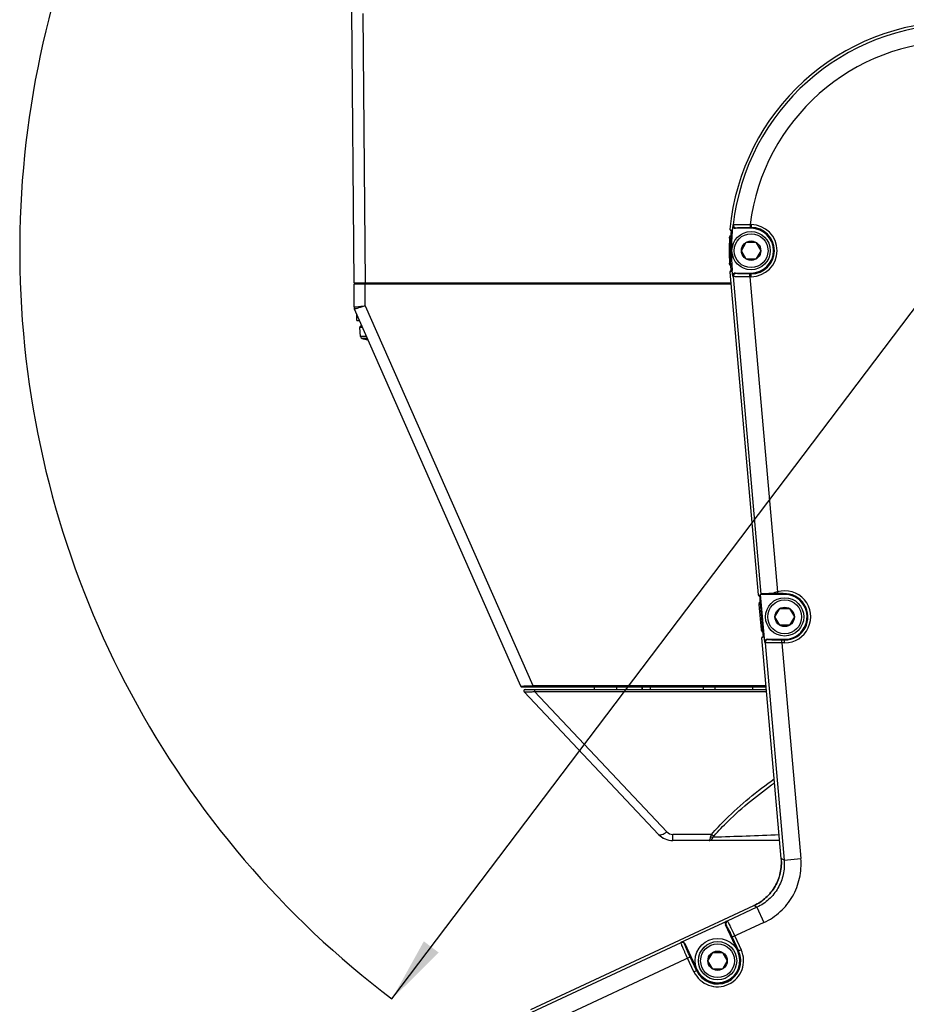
# Paper-space layout 'DRW0010_1_1' of a CAD drawing. Header units: millimetres. Extents: x 0 to 420, y 0 to 297.
# Tile 90 of 108: x 249 to 296, y 185 to 237. Entities that reach past the tile are written whole.
import ezdxf

# ---------------------------------------------------------------- set-up
doc = ezdxf.new("R2010")
doc.units = ezdxf.units.MM
doc.header["$LTSCALE"] = 23.1
doc.layers.get('0').update_dxf_attribs({"linetype": 'CONTINUOUS'})
for name, color, linetype in [('02___PRT_ALL_AXES', 7, 'CONTINUOUS'), ('03___PRT_ALL_CURVES', 7, 'CONTINUOUS'), ('DIM_PILOTEES', 7, 'CONTINUOUS')]:
    doc.layers.add(name, color=color, linetype=linetype)
doc.styles.get("Standard").update_dxf_attribs({"font": 'txt', "width": 0.7})
doc.styles.add('TEXTSTYLE_4', font='txt')
doc.dimstyles.new('DIMSTYLE_5', dxfattribs={"dimtxt": 2.5, "dimasz": 3.5, "dimexe": 2, "dimexo": 0, "dimtad": 1, "dimdsep": 46, "dimtxsty": 'Standard', "dimblk": '_FILLED', "dimblk1": '_FILLED', "dimblk2": '_FILLED', "dimcen": 0.09, "dimazin": 2, "dimtp": 0.3, "dimtm": 0.3, "dimtfac": 1, "dimtmove": 0, "dimatfit": 2, "dimldrblk": '_FILLED', "dimfxl": 0, "dimtolj": 1, "dimarcsym": 0})

# ---------------------------------------------------------------- blocks, each defined once
blk = doc.blocks.new('_FILLED')
at = {"color": 0, "linetype": 'ByBlock'}
blk.add_solid([(0, 0), (-1, 0.143), (-1, -0.143)], dxfattribs=at)
blk = doc.blocks.new('*D12')
at = {"layer": 'DIM_PILOTEES', "color": 2, "linetype": 'Continuous'}
for p, q in [((299.025, 224.984), (341.888, 281.649)), ((329.397, 265.136), (299.025, 224.984)), ((268.653, 184.832), (299.025, 224.984))]:
    blk.add_line(p, q, dxfattribs=at)
at = {"layer": 'DIM_PILOTEES', "color": 2, "linetype": 'Continuous', "xscale": 3.5, "yscale": 3.5, "zscale": 3.5}
for p, rotation in [((329.397, 265.136), 52.894858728), ((268.653, 184.832), 232.894858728)]:
    blk.add_blockref('_FILLED', p, dxfattribs=dict(at, rotation=rotation))
at = {"layer": 'DIM_PILOTEES', "color": 2, "linetype": 'Continuous', "insert": (332.106, 273.897), "char_height": 2.5, "width": 18.125, "attachment_point": 1, "rotation": 52.8949, "line_spacing_factor": 0.9, "style": 'TEXTSTYLE_4'}
blk.add_mtext('{\\ftxt;\\W0.0001;\\H0.0001;\\~}{\\ftxt;\\W1.3333333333;\\H2.5; }{\\ftxt;\\W0.0001;\\H0.0001;\\~}{\\ftxt;\\W0.0001;\\H0.0001;\\~}{\\ftxt;\\W3.5;\\H2.5; }{\\ftxt;\\W0.0001;\\H0.0001;\\~}', dxfattribs=at)

psp = doc.layouts.new('DRW0010_1_1')

# ---------------------------------------------------------------- linework, layer by layer
at = {"color": 7, "linetype": 'Continuous'}
for p, q in [((266.6322, 223.2437), (266.5045, 237.8746)), ((267.2321, 223.243), (267.1059, 237.7051)), ((286.788, 226.1301), (286.8395, 226.1063)), ((286.9435, 226.3507), (286.9624, 226.3728)), ((287.0924, 226.1839), (287.1114, 226.2057)), ((287.925, 226.1839), (287.0924, 226.1839)), ((287.8696, 226.3812), (287.8696, 226.2313)), ((287.8696, 226.3812), (287.925, 226.3812)), ((287.8696, 226.2313), (287.925, 226.2313)), ((287.925, 226.3812), (287.925, 226.1839)), ((286.8177, 225.627), (286.7683, 225.6491)), ((286.8226, 226.0701), (286.8475, 226.0586)), ((286.8395, 226.1063), (286.8508, 226.1011)), ((287.4054, 224.9839), (287.6652, 225.4339)), ((287.6652, 225.4339), (288.1848, 225.4339)), ((288.1848, 225.4339), (288.4447, 224.984)), ((287.6652, 224.5339), (287.4054, 224.9839)), ((288.4447, 224.984), (288.1849, 224.5339)), ((286.7684, 224.3172), (286.8174, 224.3388)), ((288.1849, 224.5339), (287.6652, 224.5339)), ((286.851, 223.8638), (286.7881, 223.8355)), ((286.7881, 223.8355), (288.304, 206.5139)), ((286.8473, 223.9063), (286.8232, 223.8954)), ((286.9127, 223.9242), (286.8462, 223.9184)), ((286.851, 223.8638), (286.8462, 223.9184)), ((286.9393, 223.6209), (286.9127, 223.9242)), ((286.9576, 223.5991), (286.9393, 223.6209)), ((286.9576, 223.5991), (288.4493, 206.5544)), ((287.107, 223.7621), (287.0886, 223.7839)), ((287.0886, 223.7839), (287.9251, 223.7839)), ((287.8618, 223.5867), (287.8618, 223.7366)), ((287.9251, 223.7366), (287.8618, 223.7366)), ((287.8618, 223.5867), (289.3416, 206.6785)), ((287.9251, 223.5867), (287.8618, 223.5867)), ((287.9251, 223.5867), (287.9251, 223.7839)), ((266.6249, 221.969), (266.6249, 223.1843)), ((286.8451, 223.1843), (266.6249, 223.1843)), ((266.9366, 223.2429), (266.8632, 223.2429)), ((267.0122, 223.2429), (266.9366, 223.2429)), ((267.1619, 223.2429), (267.0122, 223.2429)), ((267.2321, 223.243), (267.1619, 223.2429)), ((267.2249, 222.027), (267.2249, 223.1843)), ((267.2321, 223.1843), (267.2321, 223.243)), ((286.8399, 223.243), (267.2321, 223.243)), ((267.2249, 222.027), (276.2065, 201.6437)), ((275.5635, 201.6201), (266.6503, 221.8481)), ((266.7728, 221.2343), (266.7728, 221.5343)), ((266.7728, 221.5343), (266.7741, 221.5343)), ((266.7734, 221.2343), (266.7734, 221.5343)), ((266.7741, 221.2343), (266.7741, 221.5343)), ((266.7748, 221.2343), (266.7748, 221.5343)), ((266.7748, 221.2343), (266.9208, 221.2343)), ((266.9715, 220.3774), (266.9285, 220.869)), ((267.0817, 220.869), (266.9285, 220.869)), ((266.9722, 220.3774), (266.9291, 220.869)), ((266.9728, 220.3774), (266.9298, 220.869)), ((266.9735, 220.3774), (266.9305, 220.869)), ((267.053, 220.9343), (266.9903, 220.9343)), ((267.2984, 220.3774), (266.9715, 220.3774)), ((267.3449, 220.2717), (267.0606, 220.2717)), ((267.2387, 220.2299), (267.2387, 220.23)), ((267.2387, 220.2299), (267.2387, 220.23)), ((267.2387, 220.2299), (267.2409, 220.2295)), ((267.2394, 220.2299), (267.2394, 220.23)), ((267.2394, 220.2299), (267.2394, 220.23)), ((267.2394, 220.2299), (267.2416, 220.2295)), ((267.2401, 220.2299), (267.2401, 220.23)), ((267.2401, 220.2299), (267.2401, 220.23)), ((267.2401, 220.2299), (267.2423, 220.2295)), ((267.2407, 220.2299), (267.2409, 220.2317)), ((267.2407, 220.2299), (267.2409, 220.2317)), ((267.2416, 220.2295), (267.2478, 220.2294)), ((267.2459, 220.2313), (267.2463, 220.2312)), ((267.2469, 220.2293), (267.2472, 220.2294)), ((267.2471, 220.2313), (267.2472, 220.2313)), ((267.2472, 220.2313), (267.2477, 220.2312)), ((267.2477, 220.2312), (267.2483, 220.2312)), ((267.2483, 220.2312), (267.2493, 220.2311)), ((267.2493, 220.2311), (267.2505, 220.2309)), ((267.2505, 220.2309), (267.2547, 220.2303)), ((267.2533, 220.2302), (267.2604, 220.2291)), ((267.254, 220.2302), (267.2611, 220.2291)), ((267.2544, 220.2303), (267.2567, 220.2299)), ((267.2547, 220.2303), (267.2558, 220.2302)), ((267.2551, 220.2302), (267.2594, 220.2295)), ((267.2554, 220.2302), (267.2596, 220.2296)), ((267.2578, 220.2298), (267.2624, 220.2291)), ((267.2589, 220.2296), (267.2643, 220.2287)), ((267.2599, 220.2292), (267.2657, 220.2282)), ((267.2606, 220.2292), (267.2664, 220.2282)), ((267.2619, 220.2292), (267.2677, 220.2282)), ((267.2638, 220.2288), (267.2699, 220.2278)), ((267.2651, 220.2283), (267.2716, 220.2272)), ((267.2658, 220.2283), (267.2723, 220.2272)), ((267.2671, 220.2283), (267.2737, 220.2272)), ((267.2693, 220.2279), (267.2762, 220.2267)), ((267.2709, 220.2274), (267.2781, 220.2261)), ((267.2716, 220.2274), (267.2788, 220.2261)), ((267.273, 220.2274), (267.2802, 220.2261)), ((267.2754, 220.2268), (267.2829, 220.2255)), ((267.2773, 220.2262), (267.2851, 220.2248)), ((267.278, 220.2262), (267.2858, 220.2248)), ((267.2794, 220.2262), (267.2872, 220.2248)), ((267.2821, 220.2256), (267.293, 220.2236)), ((267.2843, 220.225), (267.2926, 220.2235)), ((267.285, 220.225), (267.2932, 220.2235)), ((267.2863, 220.225), (267.2975, 220.2229)), ((267.2902, 220.2242), (267.3017, 220.222)), ((267.2916, 220.2236), (267.3025, 220.2216)), ((267.2923, 220.2236), (267.3031, 220.2216)), ((267.2946, 220.2235), (267.3045, 220.2216)), ((267.3007, 220.2222), (267.3038, 220.2216)), ((267.302, 220.2217), (267.3045, 220.2212)), ((267.3025, 220.2216), (267.3397, 220.2147)), ((267.3025, 220.2216), (267.3025, 220.2216)), ((267.3027, 220.2217), (267.3045, 220.2214)), ((267.3031, 220.2216), (267.3404, 220.2147)), ((267.3032, 220.2216), (267.3032, 220.2216)), ((267.3038, 220.2216), (267.3411, 220.2147)), ((267.3039, 220.2216), (267.3038, 220.2216)), ((267.3045, 220.2216), (267.3418, 220.2147)), ((267.3046, 220.2216), (267.3045, 220.2216)), ((267.3391, 220.2148), (267.3708, 220.2094)), ((267.3397, 220.2148), (267.3716, 220.2094)), ((267.3404, 220.2148), (267.3724, 220.2094)), ((267.3411, 220.2148), (267.3723, 220.2095)), ((289.3686, 206.5838), (289.3416, 206.6785)), ((289.6492, 206.58), (289.6507, 206.5327)), ((288.304, 206.5139), (288.3709, 206.4968)), ((288.3489, 206.4609), (288.3746, 206.4544)), ((288.3709, 206.4968), (288.5683, 204.2412)), ((288.4493, 206.5544), (288.4348, 206.5326)), ((289.6507, 206.5327), (288.4348, 206.5326)), ((288.6591, 203.9699), (288.4348, 206.5326)), ((288.4824, 204.6567), (288.3652, 205.9959)), ((288.4159, 205.9829), (288.3652, 205.9959)), ((289.206, 205.334), (289.4658, 205.784)), ((289.4658, 205.784), (289.9854, 205.784)), ((289.9854, 205.784), (290.2452, 205.334)), ((289.4658, 204.884), (289.206, 205.334)), ((290.2452, 205.334), (289.9854, 204.884)), ((288.4824, 204.6567), (288.5301, 204.6775)), ((289.9854, 204.884), (289.4658, 204.884)), ((288.5683, 204.2412), (288.5053, 204.2137)), ((289.5416, 192.3733), (288.5053, 204.2137)), ((288.5646, 204.2842), (288.5411, 204.2739)), ((288.6774, 203.9481), (288.6591, 203.9699)), ((288.6774, 203.9481), (289.6983, 192.2828)), ((288.8084, 204.1329), (289.7256, 204.133)), ((288.8268, 204.1111), (288.8084, 204.1329)), ((289.5816, 203.9357), (289.5816, 204.0856)), ((289.7256, 204.0856), (289.5816, 204.0856)), ((289.5816, 203.9357), (290.5946, 192.3612)), ((289.7256, 203.9357), (289.5816, 203.9357)), ((289.7256, 203.9357), (289.7256, 204.133)), ((275.5635, 201.6201), (275.696, 201.6248)), ((275.5792, 201.5843), (288.7354, 201.5843)), ((275.6183, 201.5843), (275.6184, 201.5843)), ((275.696, 201.6248), (276.0321, 201.6372)), ((282.964, 193.6633), (275.7443, 201.3078)), ((275.7967, 201.4343), (288.7486, 201.4343)), ((275.7967, 201.4343), (275.7989, 201.4343)), ((275.8174, 201.6293), (276.0321, 201.6372)), ((276.0321, 201.6372), (276.2065, 201.6437)), ((276.2065, 201.6437), (276.2065, 201.5843)), ((276.2065, 201.6437), (288.7302, 201.6437)), ((276.2947, 201.4343), (276.2947, 201.325)), ((283.4002, 193.8014), (276.2947, 201.325)), ((276.2947, 201.325), (288.7581, 201.325)), ((279.5229, 201.4343), (279.5229, 201.5843)), ((279.5238, 201.4343), (279.5238, 201.5843)), ((279.5247, 201.4343), (279.5247, 201.5843)), ((280.7247, 201.4343), (280.7247, 201.5843)), ((282.0729, 201.5843), (282.0729, 201.4343)), ((282.0747, 201.4343), (282.0747, 201.5843)), ((285.3744, 201.4343), (285.3745, 201.5843)), ((285.9746, 201.5843), (285.9746, 201.4343)), ((287.9996, 201.5843), (287.9996, 201.4343)), ((283.7274, 193.3343), (283.7274, 193.6604)), ((285.7985, 193.6604), (283.7274, 193.6604)), ((289.4574, 193.3343), (283.7274, 193.3343)), ((287.4516, 193.3343), (287.4514, 193.3343)), ((287.5254, 193.3343), (287.5252, 193.3343)), ((288.0618, 193.3343), (288.0622, 193.3343)), ((288.1374, 193.3343), (288.1378, 193.3343)), ((288.138, 193.3343), (288.1384, 193.3343)), ((289.6983, 192.2828), (289.5416, 192.3733)), ((289.6983, 192.2828), (290.5946, 192.3612)), ((276.1091, 184.2584), (288.0795, 189.8408)), ((288.2363, 189.7503), (286.6483, 189.0097)), ((288.2363, 189.7503), (288.0795, 189.8408)), ((288.2363, 189.7503), (288.6165, 188.9349)), ((284.1748, 187.8742), (286.6217, 189.0153)), ((286.5491, 188.8161), (286.5758, 188.8105)), ((287.2137, 187.3911), (286.5491, 188.8161)), ((286.6217, 189.0153), (286.6483, 189.0097)), ((288.6165, 188.9349), (286.9158, 188.1418)), ((286.9158, 188.1418), (287.2566, 187.4111)), ((287.0517, 188.2051), (287.3924, 187.4744)), ((284.1619, 187.8502), (276.1419, 184.1102)), ((284.1619, 187.8502), (284.1748, 187.8742)), ((284.3612, 187.7777), (284.374, 187.8017)), ((284.374, 187.8017), (285.0386, 186.3767)), ((276.5222, 183.2948), (284.6549, 187.0874)), ((284.9957, 186.3567), (284.6549, 187.0874)), ((285.6065, 186.8839), (285.8663, 187.3339)), ((285.8663, 187.3339), (286.3859, 187.3339)), ((286.3859, 187.3339), (286.6457, 186.8839)), ((287.3924, 187.4744), (287.2137, 187.3911)), ((284.8598, 186.2934), (284.5191, 187.0241)), ((285.8663, 186.4339), (285.6065, 186.8839)), ((286.6457, 186.8839), (286.3859, 186.4339)), ((284.8598, 186.2934), (285.0386, 186.3767)), ((286.3859, 186.4339), (285.8663, 186.4339))]:
    psp.add_line(p, q, dxfattribs=at)
at = {"color": 3, "linetype": 'Continuous'}
psp.add_line((282.5247, 201.4343), (282.5247, 201.5843), dxfattribs=at)
at = {"color": 7, "linetype": 'Continuous'}
for points in [[(267.2407, 220.2299), (267.243, 220.2295), (267.249, 220.2293), (267.2547, 220.2303)], [(267.2409, 220.2295), (267.2483, 220.2293), (267.2484, 220.2294)], [(275.5635, 201.6201), (275.5684, 201.6203), (275.5836, 201.6207), (275.6097, 201.6216), (275.6469, 201.623), (275.696, 201.6246)], [(275.696, 201.6246), (275.7544, 201.6269), (275.8174, 201.6293)], [(276.0321, 201.6372), (276.1163, 201.6405), (276.2065, 201.6437)]]:
    psp.add_lwpolyline(points, dxfattribs=at)
for centre, radius in [((287.925, 224.9839), 1.0275), ((287.925, 224.9839), 0.9075), ((287.925, 224.9839), 0.5196), ((289.7256, 205.334), 1.0275), ((289.7256, 205.334), 0.9075), ((289.7256, 205.334), 0.5196), ((286.1261, 186.8839), 1.0275), ((286.1261, 186.8839), 0.9075), ((286.1261, 186.8839), 0.5196)]:
    psp.add_circle(centre, radius, dxfattribs=at)
for centre, radius, start, end in [((299.025, 224.9843), 12.2905, 5.35288, 174.65037), ((299.025, 224.9843), 12.1423, 6.56973, 173.43353), ((299.025, 224.9843), 11.2426, 7.14084, 172.86241), ((299.025, 224.9843), 12.1586, 173.54707, 185.00163), ((287.0924, 226.3338), 0.1499, 173.52388, 270.00771), ((287.1116, 226.3558), 0.1501, 173.4951, 269.93549), ((287.925, 224.9839), 1.3972, 270.00163, 90.00163), ((287.925, 224.9839), 1.2473, 270.00163, 90.00163), ((287.925, 224.9839), 1.2, 270.00163, 90.00163), ((299.025, 224.9843), 12.2748, 176.89507, 183.11526), ((299.025, 224.9843), 12.2254, 174.75841, 185.00163), ((287.1071, 223.612), 0.1501, 90.04613, 184.94313), ((266.9227, 221.969), 0.3, 179.99956, 203.78044), ((266.9249, 221.969), 0.3, 179.99956, 203.78066), ((266.9882, 220.8743), 0.06, 99.49993, 185), ((266.9889, 220.8743), 0.06, 99.49993, 185), ((266.9896, 220.8743), 0.06, 90, 185), ((266.9903, 220.8743), 0.06, 90, 185), ((267.091, 220.3878), 0.12, 185, 255.32287), ((267.0917, 220.3878), 0.12, 185, 255.32287), ((267.0924, 220.3878), 0.12, 185, 255.32287), ((267.0931, 220.3878), 0.12, 185, 255.32287), ((267.9728, 223.7543), 3.6, 255.32287, 258.23433), ((267.9734, 223.7543), 3.6, 255.32287, 258.23433), ((267.9741, 223.7543), 3.6, 255.32287, 258.23433), ((267.9748, 223.7543), 3.6, 255.32287, 258.23433), ((267.2471, 220.2613), 0.0302, 258.28659, 271.3597), ((267.1678, 219.6668), 0.5699, 81.19278, 81.31555), ((267.1584, 219.6009), 0.6366, 80.8829, 81.34215), ((267.1606, 219.6106), 0.6268, 80.88029, 81.38035), ((267.1512, 219.56), 0.678, 80.89122, 81.18774), ((266.9619, 218.4542), 1.7999, 79.21478, 79.458), ((266.9626, 218.4542), 1.7999, 79.21478, 79.458), ((266.9633, 218.4542), 1.7999, 79.21478, 79.458), ((266.9889, 218.5959), 1.6557, 79.09914, 79.21421), ((266.9896, 218.5959), 1.6557, 79.09914, 79.21421), ((266.9903, 218.5959), 1.6557, 79.09914, 79.21421), ((267.8057, 222.8294), 2.6557, 259.09733, 260.24859), ((267.8063, 222.8294), 2.6557, 259.09733, 260.24859), ((267.8049, 222.8293), 2.6555, 259.13707, 260.24858), ((267.8042, 222.8292), 2.6554, 259.1516, 260.24858), ((267.796, 222.7814), 2.6069, 260.24934, 260.61271), ((267.7965, 222.7803), 2.6058, 260.24929, 260.63506), ((267.7973, 222.7811), 2.6066, 260.24933, 260.61847), ((267.7981, 222.782), 2.6075, 260.24937, 260.60188), ((289.7857, 204.9111), 1.8223, 104.10565, 113.41192), ((289.233, 191.4809), 15.1034, 89.48559, 90.65021), ((289.7256, 205.334), 1.3983, 270.00163, 105.94133), ((289.7256, 205.334), 1.2483, 270.00163, 93.50821), ((289.7256, 205.334), 1.201, 270.00163, 93.57665), ((288.8269, 203.9611), 0.1501, 90.04613, 184.94313), ((275.6183, 201.6443), 0.06, 203.78, 270), ((275.6184, 201.6443), 0.06, 203.78, 270), ((275.839, 201.7343), 0.3, 203.78, 209.99989), ((275.8393, 201.7343), 0.3, 203.78, 209.99989), ((275.8394, 201.7343), 0.3, 203.78, 209.99989), ((275.8395, 201.7343), 0.3, 203.78, 209.9999), ((275.8397, 201.7343), 0.3, 203.78, 209.99989), ((275.8398, 201.7343), 0.3, 203.78, 210.00002), ((275.8398, 201.7343), 0.3, 203.78, 210), ((275.8399, 201.7343), 0.3, 203.78, 210), ((275.84, 201.7343), 0.3, 203.78, 210), ((275.8401, 201.7343), 0.3, 203.78, 210.00005), ((275.8401, 201.7343), 0.3, 203.78, 210), ((275.8402, 201.7343), 0.3, 203.78, 210.00004), ((275.8403, 201.7343), 0.3, 203.78, 210.00007), ((275.8404, 201.7343), 0.3, 203.78, 210.00002), ((275.8404, 201.7343), 0.3, 203.78, 210.00004), ((275.8406, 201.7343), 0.3, 203.78, 209.99989), ((275.8405, 201.7343), 0.3, 203.78, 209.99989), ((275.8406, 201.7343), 0.3, 203.78, 209.99989), ((275.8407, 201.7343), 0.3, 203.78, 209.99989), ((275.8408, 201.7343), 0.3, 203.78, 210.00004), ((275.8409, 201.7343), 0.3, 203.78, 209.99989), ((275.7967, 201.3593), 0.075, 90, 223.36342), ((275.7989, 201.3593), 0.075, 90.00058, 223.36303), ((275.1405, 221.0303), 19.7391, 272.62289, 273.352), ((283.7254, 194.3843), 1.05, 223.36344, 270.00003), ((283.7274, 194.3843), 1.05, 223.36346, 270.00006), ((283.7274, 194.1104), 0.45, 223.36333, 269.9999), ((260.5413, 953.1621), 760.0623, 271.9115491, 272.1782029), ((286.7118, 188.8738), 0.15, 115.05469, 204.96384), ((284.2252, 187.7142), 0.15, 25.03941, 114.94857), ((286.1261, 186.8839), 1.3972, 205.00163, 25.00163), ((286.1261, 186.8839), 1.2473, 205.00163, 25.00163), ((286.1261, 186.8839), 1.2, 205.00163, 25.00163)]:
    psp.add_arc(centre, radius, start, end, dxfattribs=at)
for centre, major_axis, ratio, start_param, end_param in [((287.0888, 223.6338), (-0.0966, 0.115), 0.9989614, -0.6982769, 0.9587856), ((288.8086, 203.9829), (-0.0966, 0.115), 0.9989614, -0.6982769, 0.9587856), ((286.6852, 188.8794), (0.1469, -0.0309), 0.9990488, 2.2146689, 3.7845517), ((284.238, 187.7382), (0.0708, 0.1324), 0.9990488, -0.6429591, 0.9269237)]:
    psp.add_ellipse(centre, major_axis=major_axis, ratio=ratio, start_param=start_param, end_param=end_param, dxfattribs=at)
for points in [[(286.788, 226.1301), (286.7859, 226.1071), (286.8016, 226.0797), (286.8226, 226.0701)], [(286.7683, 225.6491), (286.7715, 225.7075), (286.7933, 225.7671), (286.8285, 225.8137)], [(286.8292, 224.1519), (286.7937, 224.1986), (286.7716, 224.2586), (286.7684, 224.3172)], [(286.7893, 223.8538), (286.788, 223.8478), (286.7875, 223.8416), (286.7881, 223.8355)], [(286.8232, 223.8954), (286.8069, 223.888), (286.7933, 223.8713), (286.7893, 223.8538)], [(286.8409, 223.9003), (286.8348, 223.8996), (286.8288, 223.8979), (286.8232, 223.8954)], [(288.304, 206.5139), (288.306, 206.4908), (288.3265, 206.4667), (288.3489, 206.4609)], [(288.3652, 205.9959), (288.3602, 206.053), (288.3727, 206.1138), (288.3999, 206.1643)], [(288.5459, 204.4969), (288.5103, 204.5418), (288.4874, 204.5996), (288.4824, 204.6567)], [(288.5053, 204.2137), (288.5033, 204.237), (288.5197, 204.2646), (288.5411, 204.2739)], [(285.7548, 193.5227), (285.8006, 193.5145), (285.8489, 193.5133), (285.8945, 193.5227)], [(285.8945, 193.5227), (285.9034, 193.548), (285.9206, 193.5702), (285.9385, 193.5902)]]:
    psp.add_open_spline(points, degree=3, dxfattribs=at)
for points, knots in [([(286.9624, 226.3728), (286.9678, 226.3781), (286.9973, 226.3763), (287.0485, 226.3837), (287.1347, 226.3841), (287.2458, 226.3866), (287.3808, 226.3868), (287.5911, 226.386), (287.7561, 226.3835), (287.8696, 226.3812)], [0, 0, 0, 0, 0.0248296, 0.0854919, 0.1799313, 0.30464, 0.4548456, 0.6250508, 1, 1, 1, 1]), ([(287.1114, 226.2057), (287.1156, 226.2106), (287.1408, 226.2103), (287.1834, 226.2177), (287.2558, 226.2201), (287.3487, 226.2245), (287.4615, 226.2272), (287.6371, 226.2304), (287.7749, 226.2313), (287.8696, 226.2313)], [0, 0, 0, 0, 0.0252928, 0.086278, 0.1809323, 0.3057152, 0.455838, 0.6258102, 1, 1, 1, 1]), ([(287.8618, 223.5867), (287.7485, 223.5851), (287.5838, 223.5835), (287.374, 223.5837), (287.2394, 223.5844), (287.1288, 223.5874), (287.0429, 223.588), (286.9922, 223.5956), (286.9628, 223.5939), (286.9576, 223.5991)], [0, 0, 0, 0, 0.3755128, 0.5458523, 0.6960598, 0.8206541, 0.9149037, 0.9753522, 1, 1, 1, 1]), ([(287.8618, 223.7366), (287.7673, 223.7366), (287.6299, 223.7374), (287.4548, 223.7406), (287.3425, 223.7434), (287.2502, 223.7477), (287.1782, 223.7501), (287.1361, 223.7575), (287.111, 223.7572), (287.107, 223.7621)], [0, 0, 0, 0, 0.3749437, 0.5450878, 0.6952013, 0.8198214, 0.9142181, 0.9749218, 1, 1, 1, 1]), ([(266.6358, 223.2436), (266.6349, 223.2436), (266.6342, 223.244), (266.6322, 223.2434), (266.6322, 223.2437)], [0, 0, 0, 0, 0.7489351, 1, 1, 1, 1]), ([(266.8632, 223.2429), (266.8344, 223.243), (266.7586, 223.2432), (266.6828, 223.2427), (266.6358, 223.2436)], [0, 0, 0, 0, 0.380609, 1, 1, 1, 1]), ([(266.6249, 221.969), (266.6249, 221.9668), (266.6392, 221.972), (266.6447, 221.9698), (266.6512, 221.9703)], [0, 0, 0, 0, 0.2547184, 1, 1, 1, 1]), ([(267.2249, 222.027), (267.1519, 222.0037), (267.046, 221.9698), (266.911, 221.9272), (266.825, 221.9002), (266.7545, 221.8785), (266.7061, 221.8634), (266.6777, 221.8555), (266.6631, 221.8504), (266.656, 221.8502), (266.6507, 221.8472), (266.6503, 221.8481)], [0, 0, 0, 0, 0.3817271, 0.5543595, 0.7058864, 0.8304555, 0.9231992, 0.9564357, 0.9804561, 0.9950096, 1, 1, 1, 1]), ([(266.6512, 221.9703), (266.6791, 221.9724), (266.8705, 221.99), (267.0616, 222.0098), (267.2249, 222.027)], [0, 0, 0, 0, 0.1457606, 1, 1, 1, 1]), ([(267.2606, 220.2295), (267.2579, 220.2299), (267.2531, 220.2306), (267.2474, 220.2314), (267.2441, 220.2318), (267.2424, 220.2319), (267.2416, 220.2319), (267.2409, 220.2319), (267.2409, 220.2317)], [0, 0, 0, 0, 0.4215523, 0.7364262, 0.8494718, 0.9311727, 0.9810485, 1, 1, 1, 1]), ([(267.2912, 220.2237), (267.2882, 220.2243), (267.2774, 220.2263), (267.2665, 220.2282), (267.2586, 220.2295)], [0, 0, 0, 0, 0.274006, 1, 1, 1, 1]), ([(267.2919, 220.2237), (267.2889, 220.2243), (267.2781, 220.2263), (267.2672, 220.2282), (267.2593, 220.2295)], [0, 0, 0, 0, 0.274006, 1, 1, 1, 1]), ([(267.2926, 220.2237), (267.2896, 220.2243), (267.2787, 220.2263), (267.2679, 220.2282), (267.2599, 220.2295)], [0, 0, 0, 0, 0.274006, 1, 1, 1, 1]), ([(267.304, 220.2217), (267.3001, 220.2225), (267.2857, 220.2252), (267.2712, 220.2278), (267.2606, 220.2295)], [0, 0, 0, 0, 0.2722298, 1, 1, 1, 1]), ([(289.0616, 206.5834), (288.9806, 206.5824), (288.8646, 206.5805), (288.719, 206.5762), (288.6298, 206.5729), (288.5581, 206.5685), (288.5028, 206.5655), (288.4712, 206.5594), (288.452, 206.5584), (288.4493, 206.5544)], [0, 0, 0, 0, 0.3961321, 0.5663681, 0.7126037, 0.8313948, 0.9199906, 0.976428, 1, 1, 1, 1]), ([(289.6492, 206.58), (289.6492, 206.5812), (289.643, 206.5793), (289.6357, 206.5814), (289.6204, 206.5806), (289.6036, 206.5812), (289.5801, 206.5814), (289.5505, 206.5819), (289.5024, 206.5824), (289.4418, 206.5831), (289.3931, 206.5835), (289.3686, 206.5838)], [0, 0, 0, 0, 0.0124963, 0.0407147, 0.1016855, 0.1617939, 0.2247197, 0.3516172, 0.4796873, 0.738364, 1, 1, 1, 1]), ([(289.5816, 203.9357), (289.4683, 203.9341), (289.3036, 203.9325), (289.0938, 203.9327), (288.9592, 203.9335), (288.8486, 203.9364), (288.7627, 203.9371), (288.712, 203.9446), (288.6826, 203.9429), (288.6774, 203.9481)], [0, 0, 0, 0, 0.3755128, 0.5458523, 0.6960598, 0.8206541, 0.9149037, 0.9753522, 1, 1, 1, 1]), ([(289.5816, 204.0856), (289.4871, 204.0856), (289.3497, 204.0864), (289.1746, 204.0897), (289.0623, 204.0924), (288.97, 204.0968), (288.898, 204.0991), (288.8559, 204.1065), (288.8308, 204.1063), (288.8268, 204.1111)], [0, 0, 0, 0, 0.3749437, 0.5450878, 0.6952013, 0.8198214, 0.9142181, 0.9749218, 1, 1, 1, 1]), ([(275.7443, 201.3078), (275.7497, 201.3021), (275.7696, 201.3064), (275.7964, 201.3035), (275.8499, 201.3053), (275.9327, 201.3069), (276.0043, 201.3101), (276.0438, 201.3119)], [0, 0, 0, 0, 0.0775765, 0.165297, 0.2846031, 0.6040925, 1, 1, 1, 1]), ([(285.7985, 193.6604), (286.0428, 193.9407), (287.0755, 195.0331), (288.2482, 195.9862), (289.1677, 196.6436)], [0, 0, 0, 0, 0.2475165, 1, 1, 1, 1]), ([(285.9385, 193.5902), (286.1761, 193.8565), (287.1768, 194.8955), (288.3038, 195.8065), (289.1855, 196.4381)], [0, 0, 0, 0, 0.247596, 1, 1, 1, 1]), ([(282.964, 193.6633), (283.0023, 193.6227), (283.1322, 193.6437), (283.2669, 193.7101), (283.3552, 193.7677), (283.4002, 193.8014)], [0, 0, 0, 0, 0.3515866, 0.6454794, 1, 1, 1, 1]), ([(285.6761, 193.3343), (285.6977, 193.3343), (285.7359, 193.4167), (285.7468, 193.4754), (285.7548, 193.5227)], [0, 0, 0, 0, 0.3106699, 1, 1, 1, 1]), ([(285.6761, 193.3343), (285.6966, 193.3343), (285.7968, 193.3566), (285.8607, 193.4514), (285.8945, 193.5227)], [0, 0, 0, 0, 0.206636, 1, 1, 1, 1]), ([(285.7548, 193.5227), (285.7567, 193.5336), (285.7667, 193.5808), (285.7836, 193.6263), (285.7985, 193.6604)], [0, 0, 0, 0, 0.2294893, 1, 1, 1, 1]), ([(285.7985, 193.6604), (285.8106, 193.652), (285.8546, 193.6237), (285.9022, 193.5999), (285.9385, 193.5902)], [0, 0, 0, 0, 0.2825595, 1, 1, 1, 1]), ([(289.54, 192.373), (289.5625, 192.1154), (289.5284, 191.59), (289.2428, 190.8563), (288.7503, 190.242), (288.3123, 189.9497), (288.078, 189.8404)], [0, 0, 0, 0, 0.2500063, 0.4999969, 0.7499877, 1, 1, 1, 1]), ([(288.0795, 189.8408), (288.3138, 189.95), (288.7518, 190.2423), (289.2443, 190.8566), (289.53, 191.5902), (289.5641, 192.1157), (289.5416, 192.3733)], [0, 0, 0, 0, 0.2500064, 0.4999971, 0.7499879, 1, 1, 1, 1]), ([(288.6165, 188.9349), (288.9335, 189.0828), (289.5261, 189.4782), (290.1924, 190.3092), (290.5789, 191.3018), (290.625, 192.0128), (290.5946, 192.3612)], [0, 0, 0, 0, 0.2500096, 0.5000001, 0.7499905, 1, 1, 1, 1]), ([(289.6983, 192.2828), (289.7209, 192.0251), (289.6868, 191.4994), (289.401, 190.7656), (288.9084, 190.1516), (288.4705, 189.8595), (288.2363, 189.7503)], [0, 0, 0, 0, 0.2501368, 0.5001606, 0.7501085, 1, 1, 1, 1]), ([(286.5758, 188.8105), (286.5818, 188.8092), (286.592, 188.7864), (286.6162, 188.7524), (286.6485, 188.6886), (286.6911, 188.6076), (286.7408, 188.5075), (286.8174, 188.3509), (286.876, 188.2271), (286.9158, 188.1418)], [0, 0, 0, 0, 0.0244909, 0.0846027, 0.1785513, 0.3029752, 0.4531934, 0.6237314, 1, 1, 1, 1]), ([(286.6483, 189.0097), (286.6553, 189.0076), (286.6663, 188.9804), (286.695, 188.9389), (286.7327, 188.8623), (286.7833, 188.7646), (286.8424, 188.6444), (286.9337, 188.4561), (287.0039, 188.3076), (287.0517, 188.2051)], [0, 0, 0, 0, 0.0242319, 0.0842672, 0.1782048, 0.3026632, 0.4529449, 0.6235603, 1, 1, 1, 1]), ([(284.5191, 187.0241), (284.4713, 187.1265), (284.4026, 187.2757), (284.3171, 187.4667), (284.2629, 187.5893), (284.2206, 187.6908), (284.1862, 187.7689), (284.1728, 187.8176), (284.1591, 187.8435), (284.1619, 187.8502)], [0, 0, 0, 0, 0.3764398, 0.5470553, 0.697337, 0.8217953, 0.9157329, 0.9757681, 1, 1, 1, 1]), ([(284.6549, 187.0874), (284.6151, 187.1728), (284.558, 187.2972), (284.4872, 187.4566), (284.4425, 187.559), (284.4078, 187.6437), (284.3797, 187.7094), (284.3692, 187.7498), (284.3583, 187.7723), (284.3612, 187.7777)], [0, 0, 0, 0, 0.3762687, 0.5468068, 0.6970249, 0.8214488, 0.9153973, 0.9755091, 1, 1, 1, 1])]:
    psp.add_open_spline(points, degree=3, knots=knots, dxfattribs=at)
at = {"layer": '02___PRT_ALL_AXES', "color": 7, "linetype": 'Continuous'}
for p, q in [((282.0732, 201.4343), (282.0732, 201.5843)), ((282.0743, 201.4343), (282.0743, 201.5843))]:
    psp.add_line(p, q, dxfattribs=at)
at = {"layer": '03___PRT_ALL_CURVES', "color": 4, "linetype": 'Continuous'}
psp.add_circle((286.1261, 186.8839), 1.2, dxfattribs=at)
at = {"layer": 'DIM_PILOTEES', "color": 2, "linetype": 'Continuous'}
psp.add_arc((299.025, 224.9843), 50.3455, 134.08705, 232.89486, dxfattribs=at)

# ---------------------------------------------------------------- dimensions: what is measured, and where the dimension line sits
dim = psp.add_diameter_dim_2p(p1=(329.3975, 265.1363), p2=(268.6526, 184.8322), text='{\\ftxt;\\W0.0001;\\H0.0001;\\~}{\\ftxt;\\W1.3333333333;\\H2.5; }{\\ftxt;\\W0.0001;\\H0.0001;\\~}{\\ftxt;\\W0.0001;\\H0.0001;\\~}{\\ftxt;\\W3.5;\\H2.5; }{\\ftxt;\\W0.0001;\\H0.0001;\\~}', dimstyle='DIMSTYLE_5', override={"dimpost": '<>'}, dxfattribs=at)
dim.commit()
dim.dimension.update_dxf_attribs({"geometry": '*D12', "text_midpoint": (336.1108, 275.0473), "dimtype": 163})

doc.saveas('drawing.dxf')
